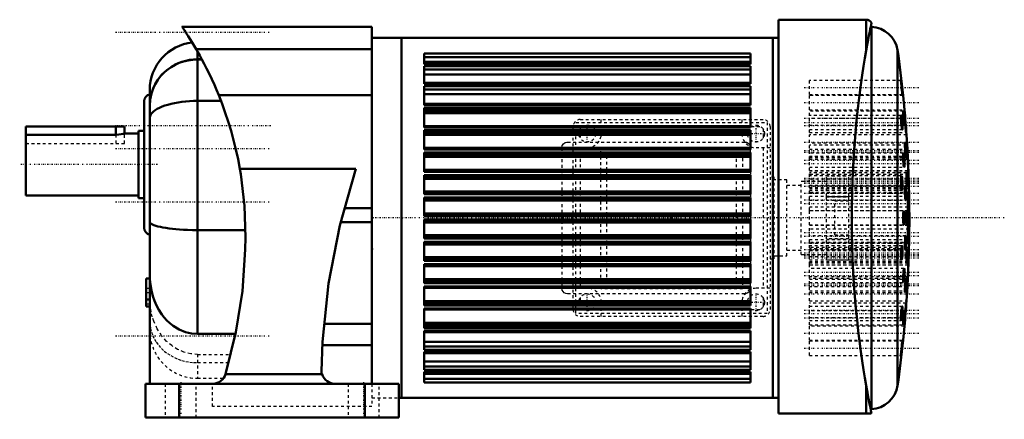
# Model space of a CAD drawing. Header units: millimetres. Extents: x -42 to 308, y -91 to 52.
import ezdxf

# ---------------------------------------------------------------- set-up
doc = ezdxf.new("R2010")
doc.units = ezdxf.units.MM
doc.linetypes.add('Center', pattern=[1.5, 0.45, -0.5, 0.05, -0.5])
doc.linetypes.add('Dashed', pattern=[2, 1, -1])
for name, color, linetype, lineweight in [('AM_4', 7, 'Continuous', 50), ('AM_7', 7, 'Center', 25), ('AM_9', 6, 'Dashed', 25), ('ConnectionPoints', 7, 'Continuous', 50)]:
    doc.layers.add(name, color=color, linetype=linetype, lineweight=lineweight)

msp = doc.modelspace()

# ---------------------------------------------------------------- linework, layer by layer
at = {"layer": 'AM_4'}
for p, q in [((83, 49), (15.51, 49)), ((83, -78), (83, 49)), ((227.5, -88.5), (227.5, 51.5)), ((258.68, 51.5), (227.5, 51.5)), ((258.68, 40.56), (258.68, 51.5)), ((260.5, 49), (260.26, 49)), ((260.5, 50.14), (260.5, 50.33)), ((260.5, -87), (260.5, 49)), ((93.5, 45), (83, 45)), ((93.5, 45), (93.5, -83)), ((225.5, 45), (93.5, 45)), ((93.5, -83), (93.5, 45)), ((225.5, -83), (225.5, 45)), ((227.5, 45), (225.5, 45)), ((225.5, 45), (225.5, -83)), ((20.52, 41.01), (83, 41.01)), ((21, 37.41), (21, 40.18)), ((101.5, 39.51), (101.5, 35.67)), ((101.5, 39.51), (217.5, 39.51)), ((217.5, 39.51), (217.5, 35.67)), ((269.83, -78.61), (269.83, 40.61)), ((22.53, 37.41), (21, 37.41)), ((21, 37.35), (22.56, 37.35)), ((21, -60.22), (21, 37.35)), ((217.5, 38.19), (101.5, 38.19)), ((217.5, 36.47), (101.5, 36.47)), ((217.5, 36.02), (101.5, 36.02)), ((217.5, 35.98), (101.5, 35.98)), ((217.5, 35.67), (101.5, 35.67)), ((101.5, 35.03), (101.5, 28.64)), ((101.5, 35.03), (217.5, 35.03)), ((217.5, 35.03), (217.5, 28.64)), ((217.5, 33.77), (101.5, 33.77)), ((217.5, 32.04), (101.5, 32.04)), ((217.5, 29.06), (101.5, 29.06)), ((217.5, 28.96), (101.5, 28.96)), ((217.5, 28.64), (101.5, 28.64)), ((217.5, 28.64), (101.5, 28.64)), ((4, -78), (4, 26.5)), ((28.54, 24.61), (83, 24.61)), ((101.5, 27.84), (101.5, 21.08)), ((101.5, 27.84), (217.5, 27.84)), ((217.5, 26.68), (101.5, 26.68)), ((217.5, 25), (101.5, 25)), ((217.5, 27.84), (217.5, 21.08)), ((272.26, 19.5), (271.78, 24.5)), ((2, -22.5), (2, 22.5)), ((29.32, 22.62), (21, 22.62)), ((217.5, 21.59), (101.5, 21.59)), ((217.5, 21.43), (101.5, 21.43)), ((217.5, 21.12), (101.5, 21.12)), ((217.5, 21.08), (101.5, 21.08)), ((101.5, 20.15), (101.5, 13.21)), ((101.5, 20.15), (217.5, 20.15)), ((217.5, 19.32), (101.5, 19.32)), ((217.5, 19.08), (101.5, 19.08)), ((217.5, 18.28), (101.5, 18.28)), ((217.5, 20.15), (217.5, 13.21)), ((-40, 13.5), (-5, 13.5)), ((-40, 13.5), (-40, 10.58)), ((-40, 10.58), (-8, 10.58)), ((-40, -11), (-40, 10.58)), ((-8, 13.5), (-8, 10.58)), ((-5, 11), (-5, 13.5)), ((0, 11), (-5, 11)), ((0, -12), (0, 12)), ((2, 12), (0, 12)), ((217.5, 13.61), (101.5, 13.61)), ((217.5, 13.37), (101.5, 13.37)), ((217.5, 13.3), (101.5, 13.3)), ((217.5, 13.21), (101.5, 13.21)), ((101.5, 12.18), (101.5, 5.32)), ((101.5, 12.18), (217.5, 12.18)), ((217.5, 11.42), (101.5, 11.42)), ((217.5, 11.29), (101.5, 11.29)), ((217.5, 10.55), (101.5, 10.55)), ((217.5, 12.18), (217.5, 5.32)), ((273.3, 5.5), (272.98, 10.5)), ((217.5, 5.88), (101.5, 5.88)), ((217.5, 5.58), (101.5, 5.58)), ((217.5, 5.47), (101.5, 5.47)), ((217.5, 5.32), (101.5, 5.32)), ((101.5, 4.22), (101.5, -2.58)), ((101.5, 4.22), (217.5, 4.22)), ((217.5, 3.54), (101.5, 3.54)), ((217.5, 4.22), (217.5, -2.58)), ((217.5, 3.41), (101.5, 3.41)), ((217.5, 2.73), (101.5, 2.73)), ((36.04, -1.55), (77.24, -1.55)), ((217.5, -1.87), (101.5, -1.87)), ((217.5, -2.23), (101.5, -2.23)), ((217.5, -2.35), (101.5, -2.35)), ((217.5, -2.58), (101.5, -2.58)), ((101.5, -3.73), (101.5, -10.49)), ((101.5, -3.73), (217.5, -3.73)), ((217.5, -4.33), (101.5, -4.33)), ((217.5, -4.45), (101.5, -4.45)), ((217.5, -5.07), (101.5, -5.07)), ((217.5, -3.73), (217.5, -10.49)), ((273.87, -8.5), (273.72, -3.5)), ((217.5, -9.61), (101.5, -9.61)), ((217.5, -10.04), (101.5, -10.04)), ((217.5, -10.17), (101.5, -10.17)), ((217.5, -10.49), (101.5, -10.49)), ((-40, -11), (0, -11)), ((0, -12), (2, -12)), ((101.5, -11.67), (101.5, -18.41)), ((101.5, -11.67), (217.5, -11.67)), ((217.5, -12.17), (101.5, -12.17)), ((217.5, -12.3), (101.5, -12.3)), ((217.5, -12.85), (101.5, -12.85)), ((217.5, -11.67), (217.5, -18.41)), ((73.07, -15.51), (83, -15.51)), ((217.5, -17.43), (101.5, -17.43)), ((71.81, -20.44), (83, -20.44)), ((217.5, -17.92), (101.5, -17.92)), ((217.5, -18), (101.5, -18)), ((217.5, -18.41), (101.5, -18.41)), ((101.5, -19.59), (101.5, -26.33)), ((101.5, -19.59), (217.5, -19.59)), ((217.5, -20), (101.5, -20)), ((217.5, -20.08), (101.5, -20.08)), ((217.5, -20.57), (101.5, -20.57)), ((217.5, -19.59), (217.5, -26.33)), ((38.01, -23.31), (21, -23.31)), ((217.5, -25.15), (101.5, -25.15)), ((217.5, -25.7), (101.5, -25.7)), ((217.5, -25.83), (101.5, -25.83)), ((217.5, -26.33), (101.5, -26.33)), ((101.5, -27.51), (101.5, -34.27)), ((101.5, -27.51), (217.5, -27.51)), ((101.5, -27.83), (217.5, -27.83)), ((217.5, -27.96), (101.5, -27.96)), ((217.5, -27.51), (217.5, -34.27)), ((217.5, -28.39), (101.5, -28.39)), ((273.72, -34.5), (273.87, -29.5)), ((217.5, -32.93), (101.5, -32.93)), ((217.5, -33.55), (101.5, -33.55)), ((217.5, -33.67), (101.5, -33.67)), ((217.5, -34.27), (101.5, -34.27)), ((101.5, -35.42), (101.5, -42.22)), ((101.5, -35.42), (217.5, -35.42)), ((101.5, -35.65), (217.5, -35.65)), ((217.5, -35.77), (101.5, -35.77)), ((217.5, -36.13), (101.5, -36.13)), ((217.5, -35.42), (217.5, -42.22)), ((2.75, -50.5), (2.75, -40.5)), ((2.75, -40.5), (4, -40.5)), ((217.5, -40.73), (101.5, -40.73)), ((217.5, -41.41), (101.5, -41.41)), ((217.5, -41.54), (101.5, -41.54)), ((217.5, -42.22), (101.5, -42.22)), ((101.5, -43.32), (101.5, -50.18)), ((101.5, -43.32), (217.5, -43.32)), ((217.5, -43.47), (101.5, -43.47)), ((217.5, -43.58), (101.5, -43.58)), ((217.5, -43.88), (101.5, -43.88)), ((217.5, -43.32), (217.5, -50.18)), ((272.98, -48.5), (273.3, -43.5)), ((2.75, -48), (4, -48)), ((217.5, -48.55), (101.5, -48.55)), ((2.75, -50.5), (4, -50.5)), ((217.5, -49.29), (101.5, -49.29)), ((217.5, -49.42), (101.5, -49.42)), ((217.5, -50.18), (101.5, -50.18)), ((101.5, -51.21), (101.5, -58.15)), ((101.5, -51.21), (217.5, -51.21)), ((217.5, -51.3), (101.5, -51.3)), ((217.5, -51.37), (101.5, -51.37)), ((217.5, -51.61), (101.5, -51.61)), ((217.5, -51.21), (217.5, -58.15)), ((65.89, -56.6), (83, -56.6)), ((217.5, -56.28), (101.5, -56.28)), ((217.5, -57.08), (101.5, -57.08)), ((217.5, -57.32), (101.5, -57.32)), ((217.5, -58.15), (101.5, -58.15)), ((101.5, -59.08), (101.5, -65.84)), ((101.5, -59.08), (217.5, -59.08)), ((217.5, -59.12), (101.5, -59.12)), ((217.5, -59.43), (101.5, -59.43)), ((217.5, -59.08), (217.5, -65.84)), ((271.78, -62.5), (272.26, -57.5)), ((34.52, -60.22), (21, -60.22)), ((217.5, -59.59), (101.5, -59.59)), ((65.35, -64.2), (83, -64.2)), ((217.5, -63), (101.5, -63)), ((217.5, -64.68), (101.5, -64.68)), ((217.5, -65.84), (101.5, -65.84)), ((217.5, -66.64), (101.5, -66.64)), ((101.5, -66.64), (101.5, -73.03)), ((101.5, -66.64), (217.5, -66.64)), ((217.5, -66.96), (101.5, -66.96)), ((217.5, -67.06), (101.5, -67.06)), ((217.5, -66.64), (217.5, -73.03)), ((217.5, -70.04), (101.5, -70.04)), ((217.5, -71.77), (101.5, -71.77)), ((217.5, -73.03), (101.5, -73.03)), ((30.94, -74.51), (65.23, -74.51)), ((101.5, -73.67), (101.5, -77.51)), ((101.5, -73.67), (217.5, -73.67)), ((217.5, -73.98), (101.5, -73.98)), ((217.5, -74.02), (101.5, -74.02)), ((217.5, -74.47), (101.5, -74.47)), ((217.5, -76.19), (101.5, -76.19)), ((217.5, -73.67), (217.5, -77.51)), ((2.5, -90), (2.5, -78)), ((2.5, -78), (92.5, -78)), ((14.5, -90), (14.5, -78)), ((80.5, -90), (80.5, -78)), ((92.5, -90), (92.5, -78)), ((217.5, -77.51), (101.5, -77.51)), ((258.68, -88.5), (258.68, -78.56)), ((92.5, -83), (93.5, -83)), ((93.5, -83), (225.5, -83)), ((225.5, -83), (227.5, -83)), ((260.26, -87), (260.5, -87)), ((2.5, -90), (92.5, -90)), ((260.41, -88.5), (227.5, -88.5)), ((260.5, -88.33), (260.5, -88.14))]:
    msp.add_line(p, q, dxfattribs=at)
for points in [[(15.5, 49), (15.5, 49), (15.61, 48.85), (15.9, 48.42), (16.36, 47.72), (17, 46.75), (17.71, 45.64), (18.54, 44.31), (19.49, 42.77), (20.52, 41.01)], [(258.68, 40.56), (259.04, 42.57), (259.36, 44.33), (259.65, 45.86), (259.9, 47.16), (260.11, 48.21), (260.26, 48.94), (260.37, 49.5), (260.45, 49.89), (260.5, 50.14)], [(20.52, 41.01), (21.1, 40), (21.77, 38.81), (22.53, 37.4), (23.37, 35.83), (24.22, 34.16), (25.1, 32.36), (26.03, 30.4), (26.97, 28.31), (27.75, 26.5), (28.54, 24.61)], [(258.68, 40.56), (258.22, 37.87), (257.74, 34.92), (257.25, 31.72), (256.76, 28.29), (256.27, 24.65), (255.81, 20.81), (255.36, 16.78), (254.95, 12.57), (254.58, 8.22), (254.25, 3.75), (253.98, -0.79), (253.77, -5.43), (253.62, -10.14), (253.53, -14.89), (253.5, -19.64), (253.54, -24.3), (253.65, -28.95), (253.81, -33.57), (254.03, -38.11), (254.3, -42.55), (254.63, -46.89), (255, -51.11), (255.41, -55.19), (255.84, -59.11), (256.3, -62.85), (256.78, -66.43), (257.26, -69.82), (257.75, -72.98), (258.23, -75.9), (258.68, -78.56)], [(21, 37.41), (19.6, 37.36), (18.19, 37.19), (16.78, 36.9), (15.38, 36.49), (14.08, 35.99), (12.81, 35.39), (11.57, 34.67), (10.4, 33.84), (9.34, 32.95), (8.35, 31.98), (7.43, 30.9), (6.6, 29.75), (5.9, 28.57), (5.31, 27.33), (4.81, 26.02), (4.42, 24.67), (4.11, 22.87), (4, 21.03)], [(271.43, 25.6), (271.34, 26.29), (271.25, 27.1), (271.16, 27.94), (271.08, 28.72), (271.03, 29.34), (271.01, 29.74), (271.02, 29.86)], [(271.02, 29.86), (271.02, 29.86), (271.06, 29.71), (271.13, 29.3), (271.21, 28.67), (271.31, 27.89), (271.4, 27.05), (271.48, 26.24), (271.54, 25.56), (271.57, 25.09), (271.57, 24.87), (271.56, 24.86)], [(28.54, 24.61), (29.73, 21.54), (30.85, 18.43), (31.91, 15.25), (32.89, 12.02), (33.8, 8.7), (34.63, 5.33), (35.38, 1.91), (36.04, -1.55)], [(271.56, 24.86), (271.54, 24.94), (271.48, 25.27), (271.43, 25.6)], [(21, 22.62), (19.59, 22.6), (18.19, 22.53), (16.77, 22.42), (15.39, 22.27), (14.08, 22.09), (12.81, 21.86), (11.58, 21.59), (10.4, 21.28), (9.34, 20.95), (8.36, 20.59), (7.43, 20.19), (6.61, 19.76), (5.91, 19.32), (5.31, 18.86), (4.81, 18.37), (4.43, 17.87), (4.11, 17.19), (4, 16.5)], [(272.09, 14.72), (272.01, 15.4), (271.93, 16.21), (271.86, 17.05), (271.81, 17.83), (271.79, 18.46), (271.79, 18.86), (271.81, 19.01), (271.81, 19.01)], [(271.81, 19.01), (271.87, 18.87), (271.93, 18.47), (272.01, 17.85), (272.09, 17.07), (272.17, 16.23), (272.22, 15.42), (272.26, 14.73), (272.26, 14.25), (272.24, 14.02), (272.23, 14.01)], [(271.29, 13.17), (271.2, 13.85), (271.11, 14.66), (271.05, 15.51), (271.02, 16.28), (271.01, 16.9), (271.04, 17.3), (271.09, 17.44)], [(271.09, 17.44), (271.09, 17.44), (271.17, 17.3), (271.26, 16.89), (271.35, 16.26), (271.44, 15.48), (271.51, 14.64), (271.56, 13.83), (271.57, 13.15), (271.56, 12.68), (271.51, 12.45), (271.49, 12.44)], [(272.23, 14.01), (272.2, 14.07), (272.14, 14.39), (272.09, 14.72)], [(272.74, 12.09), (272.67, 12.78), (272.61, 13.59), (272.54, 14.43), (272.49, 15.2), (272.46, 15.82), (272.44, 16.22), (272.45, 16.34)], [(272.45, 16.34), (272.45, 16.34), (272.48, 16.19), (272.52, 15.77), (272.58, 15.14), (272.65, 14.35), (272.72, 13.51), (272.77, 12.71), (272.81, 12.03), (272.84, 11.56), (272.84, 11.35), (272.83, 11.34)], [(-8, 10.58), (-7.03, 10.63), (-6.17, 10.74), (-5.49, 10.88), (-5.08, 10.98), (-5, 11)], [(271.49, 12.44), (271.44, 12.51), (271.35, 12.84), (271.29, 13.17)], [(272.83, 11.34), (272.81, 11.42), (272.77, 11.76), (272.74, 12.09)], [(272.64, 3.29), (272.57, 3.98), (272.51, 4.79), (272.47, 5.63), (272.44, 6.4), (272.44, 7.02), (272.46, 7.41), (272.5, 7.54)], [(272.5, 7.54), (272.5, 7.54), (272.55, 7.39), (272.62, 6.98), (272.69, 6.34), (272.75, 5.56), (272.8, 4.72), (272.83, 3.91), (272.84, 3.24), (272.83, 2.77), (272.79, 2.55), (272.78, 2.54)], [(271.97, -0.3), (271.89, 0.38), (271.83, 1.19), (271.79, 2.03), (271.78, 2.8), (271.8, 3.43), (271.84, 3.85), (271.9, 4), (271.9, 4)], [(271.9, 4), (271.98, 3.87), (272.06, 3.47), (272.13, 2.85), (272.2, 2.07), (272.24, 1.23), (272.26, 0.43), (272.26, -0.26), (272.22, -0.75), (272.17, -0.98), (272.14, -1)], [(273.18, 2.6), (273.13, 3.28), (273.08, 4.09), (273.03, 4.93), (273, 5.71), (272.98, 6.34), (272.98, 6.74), (273, 6.88), (273, 6.88)], [(273, 6.88), (273.04, 6.74), (273.08, 6.34), (273.13, 5.71), (273.19, 4.93), (273.23, 4.09), (273.27, 3.29), (273.29, 2.6), (273.3, 2.12), (273.28, 1.9), (273.28, 1.88)], [(272.78, 2.54), (272.74, 2.62), (272.68, 2.95), (272.64, 3.29)], [(273.28, 1.88), (273.25, 1.95), (273.21, 2.28), (273.18, 2.6)], [(273.41, 2.82), (273.41, 2.82), (273.43, 2.67), (273.46, 2.26), (273.49, 1.63), (273.53, 0.85), (273.57, 0.01), (273.6, -0.8), (273.63, -1.47), (273.64, -1.95), (273.64, -2.17), (273.64, -2.18)], [(273.58, -1.45), (273.55, -0.76), (273.51, 0.05), (273.47, 0.89), (273.44, 1.66), (273.42, 2.28), (273.41, 2.68), (273.41, 2.82)], [(38, -26), (37.67, -14.66), (36.35, -3.4), (36.04, -1.55)], [(77.24, -1.55), (71.51, -21.69), (67.56, -42.25), (65.42, -63.08), (65.03, -73.53)], [(272.14, -1), (272.1, -0.94), (272.02, -0.62), (271.97, -0.3)], [(273.1, -7.28), (273.05, -6.6), (273.01, -5.8), (272.99, -4.96), (272.98, -4.18), (272.99, -3.55), (273.02, -3.14), (273.06, -3), (273.06, -3)], [(273.06, -3), (273.11, -3.14), (273.16, -3.54), (273.21, -4.17), (273.26, -4.94), (273.28, -5.78), (273.3, -6.59), (273.29, -7.27), (273.27, -7.75), (273.23, -7.98), (273.22, -8)], [(273.52, -6.62), (273.49, -5.94), (273.45, -5.13), (273.43, -4.29), (273.41, -3.52), (273.41, -2.89), (273.42, -2.49), (273.44, -2.36)], [(273.44, -2.36), (273.44, -2.36), (273.47, -2.5), (273.51, -2.92), (273.55, -3.55), (273.59, -4.33), (273.62, -5.17), (273.64, -5.97), (273.64, -6.65), (273.63, -7.12), (273.62, -7.35), (273.61, -7.36)], [(273.64, -2.18), (273.63, -2.11), (273.6, -1.78), (273.58, -1.45)], [(271.15, -8.36), (271.08, -7.68), (271.03, -6.87), (271.01, -6.04), (271.02, -5.26), (271.06, -4.64), (271.13, -4.23), (271.22, -4.08), (271.22, -4.08)], [(271.22, -4.08), (271.31, -4.21), (271.4, -4.61), (271.48, -5.24), (271.54, -6.02), (271.57, -6.86), (271.57, -7.66), (271.54, -8.34), (271.48, -8.83), (271.4, -9.06), (271.36, -9.08)], [(273.61, -7.36), (273.59, -7.29), (273.55, -6.96), (273.52, -6.62)], [(273.81, -9.5), (273.79, -8.82), (273.76, -8.01), (273.74, -7.17), (273.73, -6.4), (273.72, -5.77), (273.72, -5.37), (273.73, -5.24)], [(273.73, -5.24), (273.73, -5.24), (273.75, -5.39), (273.77, -5.8), (273.79, -6.44), (273.82, -7.22), (273.84, -8.06), (273.86, -8.86), (273.87, -9.54), (273.87, -10.01), (273.86, -10.23), (273.86, -10.24)], [(271.36, -9.08), (271.3, -9.02), (271.21, -8.69), (271.15, -8.36)], [(272.54, -11.96), (272.49, -11.28), (272.45, -10.47), (272.44, -9.63), (272.45, -8.86), (272.48, -8.24), (272.53, -7.84), (272.59, -7.7)], [(272.59, -7.7), (272.59, -7.7), (272.66, -7.85), (272.72, -8.26), (272.78, -8.89), (272.82, -9.67), (272.84, -10.51), (272.83, -11.31), (272.81, -11.99), (272.77, -12.46), (272.71, -12.69), (272.69, -12.7)], [(273.22, -8), (273.19, -7.94), (273.13, -7.61), (273.1, -7.28)], [(273.78, -14.26), (273.75, -13.57), (273.73, -12.77), (273.72, -11.93), (273.72, -11.16), (273.72, -10.53), (273.74, -10.13), (273.76, -10)], [(273.76, -10), (273.76, -10), (273.78, -10.15), (273.81, -10.56), (273.83, -11.19), (273.85, -11.97), (273.87, -12.81), (273.87, -13.62), (273.87, -14.29), (273.86, -14.77), (273.84, -14.99), (273.83, -15)], [(273.86, -10.24), (273.85, -10.17), (273.83, -9.83), (273.81, -9.5)], [(272.69, -12.7), (272.64, -12.63), (272.58, -12.3), (272.54, -11.96)], [(273.47, -15.59), (273.44, -14.91), (273.42, -14.1), (273.41, -13.26), (273.41, -12.49), (273.43, -11.86), (273.46, -11.46), (273.49, -11.32)], [(273.49, -11.32), (273.5, -11.32), (273.53, -11.47), (273.57, -11.88), (273.61, -12.51), (273.63, -13.29), (273.64, -14.13), (273.64, -14.93), (273.63, -15.61), (273.6, -16.09), (273.57, -16.31), (273.56, -16.32)], [(271.95, -21.39), (271.88, -21), (271.82, -20.39), (271.79, -19.62), (271.78, -18.79), (271.8, -17.98), (271.85, -17.29), (271.91, -16.78), (271.99, -16.53), (272.02, -16.5)], [(272.02, -16.5), (272.07, -16.55), (272.15, -16.85), (272.21, -17.4), (272.25, -18.12), (272.26, -18.95), (272.25, -19.77), (272.21, -20.51), (272.16, -21.09), (272.08, -21.42), (272.02, -21.5)], [(273.03, -20.78), (273, -20.1), (272.98, -19.3), (272.99, -18.46), (273.01, -17.68), (273.04, -17.06), (273.09, -16.65), (273.14, -16.5), (273.14, -16.5)], [(273.14, -16.5), (273.19, -16.64), (273.24, -17.04), (273.27, -17.67), (273.29, -18.44), (273.3, -19.28), (273.28, -20.09), (273.25, -20.77), (273.21, -21.25), (273.16, -21.48), (273.14, -21.5)], [(273.56, -16.32), (273.53, -16.25), (273.49, -15.92), (273.47, -15.59)], [(273.74, -20.76), (273.73, -20.08), (273.72, -19.27), (273.72, -18.43), (273.73, -17.66), (273.75, -17.04), (273.77, -16.64), (273.8, -16.5)], [(273.83, -15), (273.82, -14.93), (273.79, -14.59), (273.78, -14.26)], [(273.8, -16.5), (273.8, -16.5), (273.82, -16.65), (273.84, -17.06), (273.86, -17.69), (273.87, -18.47), (273.87, -19.31), (273.86, -20.11), (273.85, -20.79), (273.83, -21.27), (273.8, -21.49), (273.8, -21.5)], [(4, -20.35), (4, -20.36), (4.06, -20.6), (4.25, -20.85), (4.55, -21.09), (4.98, -21.34), (5.51, -21.56), (6.15, -21.78), (6.91, -22), (7.78, -22.2), (8.71, -22.39), (9.74, -22.56), (10.86, -22.72), (12.07, -22.86), (13.3, -22.98), (14.59, -23.09), (15.96, -23.17), (17.37, -23.24), (19.16, -23.29), (21, -23.31)], [(273.14, -21.5), (273.1, -21.44), (273.06, -21.11), (273.03, -20.78)], [(273.8, -21.5), (273.78, -21.43), (273.75, -21.1), (273.74, -20.76)], [(272.02, -21.5), (272, -21.49), (271.95, -21.39)], [(273.42, -25.95), (273.41, -25.26), (273.41, -24.46), (273.42, -23.62), (273.45, -22.84), (273.48, -22.22), (273.52, -21.81), (273.56, -21.68)], [(273.56, -21.68), (273.56, -21.68), (273.59, -21.82), (273.62, -22.23), (273.64, -22.86), (273.64, -23.64), (273.63, -24.48), (273.61, -25.28), (273.58, -25.96), (273.55, -26.44), (273.51, -26.66), (273.49, -26.68)], [(273.72, -27.27), (273.72, -26.58), (273.73, -25.77), (273.74, -24.94), (273.76, -24.16), (273.78, -23.54), (273.81, -23.14), (273.83, -23)], [(273.83, -23), (273.83, -23), (273.85, -23.15), (273.87, -23.56), (273.87, -24.19), (273.87, -24.97), (273.86, -25.8), (273.84, -26.61), (273.81, -27.29), (273.79, -27.77), (273.76, -27.99), (273.76, -28)], [(31.06, -74.06), (34.63, -59.67), (36.93, -45.01), (37.95, -30.22), (38, -26)], [(272.47, -29.57), (272.44, -28.88), (272.44, -28.08), (272.46, -27.24), (272.5, -26.47), (272.56, -25.85), (272.62, -25.44), (272.69, -25.3)], [(272.69, -25.3), (272.69, -25.3), (272.75, -25.44), (272.8, -25.85), (272.83, -26.49), (272.84, -27.26), (272.82, -28.1), (272.79, -28.9), (272.74, -29.58), (272.67, -30.06), (272.61, -30.29), (272.59, -30.3)], [(273.49, -26.68), (273.47, -26.61), (273.44, -26.28), (273.42, -25.95)], [(273.76, -28), (273.74, -27.93), (273.73, -27.6), (273.72, -27.27)], [(273.72, -32.03), (273.73, -31.34), (273.75, -30.54), (273.77, -29.7), (273.8, -28.92), (273.82, -28.3), (273.84, -27.9), (273.86, -27.76)], [(273.86, -27.76), (273.86, -27.76), (273.87, -27.9), (273.87, -28.31), (273.86, -28.94), (273.85, -29.72), (273.82, -30.56), (273.8, -31.36), (273.77, -32.04), (273.75, -32.52), (273.73, -32.75), (273.73, -32.76)], [(271.05, -33.2), (271.01, -32.53), (271.01, -31.73), (271.04, -30.89), (271.1, -30.12), (271.17, -29.49), (271.27, -29.07), (271.36, -28.92), (271.36, -28.92)], [(271.36, -28.92), (271.45, -29.06), (271.52, -29.46), (271.56, -30.09), (271.57, -30.86), (271.55, -31.69), (271.51, -32.5), (271.43, -33.18), (271.35, -33.67), (271.25, -33.91), (271.22, -33.92)], [(272.59, -30.3), (272.54, -30.23), (272.49, -29.9), (272.47, -29.57)], [(272.99, -34.27), (272.98, -33.59), (272.99, -32.79), (273.02, -31.95), (273.07, -31.18), (273.12, -30.55), (273.17, -30.14), (273.22, -30)], [(273.22, -30), (273.22, -30), (273.26, -30.14), (273.29, -30.55), (273.3, -31.18), (273.29, -31.95), (273.27, -32.79), (273.23, -33.59), (273.18, -34.28), (273.13, -34.76), (273.08, -34.99), (273.06, -35)], [(273.41, -34.91), (273.41, -34.23), (273.43, -33.42), (273.46, -32.58), (273.5, -31.81), (273.54, -31.18), (273.58, -30.78), (273.61, -30.64)], [(273.61, -30.64), (273.61, -30.64), (273.63, -30.79), (273.64, -31.2), (273.64, -31.83), (273.62, -32.61), (273.6, -33.44), (273.56, -34.25), (273.52, -34.93), (273.49, -35.41), (273.45, -35.63), (273.44, -35.64)], [(271.22, -33.92), (271.16, -33.86), (271.08, -33.54), (271.05, -33.2)], [(273.06, -35), (273.03, -34.93), (273, -34.6), (272.99, -34.27)], [(273.44, -35.64), (273.42, -35.57), (273.41, -35.24), (273.41, -34.91)], [(273.73, -32.76), (273.72, -32.69), (273.72, -32.36), (273.72, -32.03)], [(271.79, -40.28), (271.82, -39.45), (271.87, -38.63), (271.94, -37.9), (272.02, -37.36), (272.1, -37.05), (272.14, -37)], [(272.14, -37), (272.17, -37.02), (272.23, -37.28), (272.26, -37.78), (272.26, -38.48), (272.24, -39.29), (272.2, -40.12), (272.13, -40.89), (272.05, -41.5), (271.97, -41.88), (271.9, -42)], [(273.64, -35.82), (273.64, -35.82), (273.64, -35.97), (273.63, -36.38), (273.61, -37.01), (273.58, -37.78), (273.54, -38.62), (273.5, -39.43), (273.47, -40.11), (273.44, -40.58), (273.42, -40.81), (273.41, -40.82)], [(273.42, -40.09), (273.45, -39.4), (273.48, -38.59), (273.52, -37.76), (273.56, -36.98), (273.59, -36.36), (273.62, -35.95), (273.64, -35.82)], [(4, -38.76), (4.07, -40.77), (4.27, -42.77), (4.62, -44.79), (5.14, -46.78), (5.71, -48.46), (6.42, -50.11), (7.28, -51.72), (8.29, -53.28), (9.15, -54.39), (10.11, -55.45), (11.18, -56.46), (12.35, -57.37), (14.42, -58.63), (16.75, -59.57), (18.82, -60.05), (21, -60.22)], [(271.9, -42), (271.9, -42), (271.84, -41.83), (271.8, -41.4), (271.78, -40.75), (271.79, -40.28)], [(272.44, -44.81), (272.45, -44.13), (272.48, -43.32), (272.53, -42.49), (272.59, -41.71), (272.66, -41.08), (272.73, -40.68), (272.78, -40.54)], [(272.78, -40.54), (272.78, -40.54), (272.82, -40.69), (272.84, -41.1), (272.83, -41.73), (272.81, -42.5), (272.76, -43.34), (272.7, -44.14), (272.64, -44.82), (272.57, -45.3), (272.51, -45.53), (272.5, -45.54)], [(272.99, -44.14), (273.01, -43.46), (273.05, -42.65), (273.09, -41.82), (273.15, -41.04), (273.2, -40.42), (273.24, -40.02), (273.28, -39.88)], [(273.28, -39.88), (273.28, -39.88), (273.3, -40.03), (273.3, -40.45), (273.28, -41.08), (273.25, -41.85), (273.2, -42.69), (273.15, -43.5), (273.1, -44.17), (273.05, -44.65), (273.01, -44.87), (273, -44.88)], [(273.41, -40.82), (273.41, -40.75), (273.41, -40.41), (273.42, -40.09)], [(272.5, -45.54), (272.47, -45.47), (272.44, -45.14), (272.44, -44.81)], [(273, -44.88), (272.99, -44.81), (272.98, -44.48), (272.99, -44.14)], [(271.01, -54.71), (271.02, -54.03), (271.07, -53.23), (271.14, -52.39), (271.23, -51.62), (271.32, -50.99), (271.41, -50.58), (271.49, -50.44)], [(271.49, -50.44), (271.49, -50.44), (271.55, -50.59), (271.57, -51), (271.57, -51.63), (271.53, -52.4), (271.47, -53.23), (271.38, -54.03), (271.29, -54.72), (271.2, -55.2), (271.11, -55.43), (271.09, -55.44)], [(271.79, -56.88), (271.78, -56.49), (271.81, -55.88), (271.86, -55.12), (271.92, -54.28), (272, -53.47), (272.08, -52.77), (272.16, -52.27), (272.21, -52.03), (272.23, -52.01)], [(272.23, -52.01), (272.25, -52.06), (272.26, -52.37), (272.25, -52.92), (272.21, -53.65), (272.15, -54.47), (272.07, -55.3), (271.99, -56.04), (271.91, -56.61), (271.85, -56.94), (271.81, -57.01)], [(272.83, -49.34), (272.83, -49.34), (272.84, -49.49), (272.82, -49.9), (272.78, -50.53), (272.73, -51.3), (272.67, -52.14), (272.6, -52.95), (272.54, -53.63), (272.49, -54.11), (272.45, -54.33), (272.45, -54.34)], [(272.47, -53.61), (272.51, -52.93), (272.57, -52.12), (272.63, -51.28), (272.7, -50.5), (272.76, -49.88), (272.8, -49.48), (272.83, -49.34)], [(271.09, -55.44), (271.05, -55.37), (271.01, -55.04), (271.01, -54.71)], [(272.45, -54.34), (272.44, -54.27), (272.45, -53.94), (272.47, -53.61)], [(271.81, -57.01), (271.8, -56.99), (271.79, -56.88)], [(271.56, -62.86), (271.57, -62.86), (271.57, -63.02), (271.55, -63.44), (271.49, -64.07), (271.42, -64.85), (271.33, -65.69), (271.23, -66.49), (271.14, -67.17), (271.07, -67.64), (271.03, -67.86), (271.02, -67.86)], [(271.05, -67.12), (271.11, -66.43), (271.19, -65.62), (271.28, -64.78), (271.38, -64.01), (271.46, -63.38), (271.53, -62.99), (271.56, -62.86)], [(271.02, -67.86), (271.01, -67.79), (271.02, -67.45), (271.05, -67.12)], [(30.94, -74.51), (31.05, -74.09), (31.06, -74.06)], [(65.03, -73.53), (65.09, -73.96), (65.2, -74.39), (65.23, -74.51)], [(260.5, -88.14), (260.47, -88), (260.35, -87.42), (260.16, -86.47), (259.99, -85.59), (259.77, -84.5), (259.53, -83.21), (259.13, -81.1), (258.91, -79.88), (258.68, -78.56)]]:
    msp.add_lwpolyline(points, dxfattribs=at)
for centre, radius, start, end in [((258.68, 49.5), 2, 24.4946, 90), ((259.95, 39.01), 10, 9.162, 86.8713), ((21, 26.5), 17, 96.3589, 180), ((-153.76, -19), 427.76, 5.8363, 8.01), ((4.5, 22.5), 2.5, 101.537, 180), ((-153.76, -19), 427.76, 3.9542, 5.1678), ((-153.76, -19), 427.76, 2.076, 3.2874), ((-153.76, -19), 427.76, 358.5932, 1.4104), ((4.5, -22.5), 2.5, 180, 258.463), ((-153.76, -19), 427.76, 356.7157, 357.9275), ((-153.76, -19), 427.76, 354.8315, 356.0493), ((-153.76, -19), 427.76, 351.99, 354.1658), ((26.17, -73.01), 5, 274.1662, 342.54), ((70, -73), 5, 197.6188, 270), ((259.95, -77.01), 10, 273.1287, 350.838), ((258.68, -87.5), 2, 330.0051, 335.5054)]:
    msp.add_arc(centre, radius, start, end, dxfattribs=at)
msp.add_ellipse((21, 21.01), major_axis=(17, 0), ratio=0.961262, start_param=1.570796, end_param=3.141593, dxfattribs=at)
at = {"layer": 'AM_7'}
for p, q in [((46.5, 47), (-8.5, 47)), ((236.65, 27.36), (277.35, 27.36)), ((236.65, 22), (277.35, 22)), ((159.5, 7.85), (159.5, 14.15)), ((219.5, 7.85), (219.5, 14.15)), ((236.65, 16.51), (277.35, 16.51)), ((236.65, 14.94), (277.35, 14.94)), ((47.02, 13.8), (-8.53, 13.8)), ((156.35, 11), (162.65, 11)), ((216.35, 11), (222.65, 11)), ((236.65, 13.84), (277.35, 13.84)), ((236.65, 8), (277.35, 8)), ((46.5, 5.52), (-8.5, 5.52)), ((236.65, 5.04), (277.35, 5.04)), ((236.65, 4.38), (277.35, 4.38)), ((6.73, 0), (-42.22, 0)), ((236.65, 1.5), (277.35, 1.5)), ((236.65, 0.32), (277.35, 0.32)), ((236.65, -4.86), (277.35, -4.86)), ((236.65, -5.5), (277.35, -5.5)), ((236.65, -6), (277.35, -6)), ((236.65, -6.58), (277.35, -6.58)), ((236.65, -7.74), (277.35, -7.74)), ((236.65, -10.2), (277.35, -10.2)), ((46.5, -13.37), (-8.5, -13.37)), ((236.65, -12.5), (277.35, -12.5)), ((236.65, -13.82), (277.35, -13.82)), ((307.75, -19), (82.47, -19)), ((236.65, -24.18), (277.35, -24.18)), ((236.65, -25.5), (277.35, -25.5)), ((236.65, -27.8), (277.35, -27.8)), ((236.65, -30.26), (277.35, -30.26)), ((236.65, -31.42), (277.35, -31.42)), ((236.65, -32), (277.35, -32)), ((236.65, -32.5), (277.35, -32.5)), ((236.65, -33.14), (277.35, -33.14)), ((236.65, -38.32), (277.35, -38.32)), ((236.65, -39.5), (277.35, -39.5)), ((236.65, -42.38), (277.35, -42.38)), ((236.65, -43.04), (277.35, -43.04)), ((159.5, -52.15), (159.5, -45.85)), ((219.5, -52.15), (219.5, -45.85)), ((236.65, -46), (277.35, -46)), ((156.35, -49), (162.65, -49)), ((216.35, -49), (222.65, -49)), ((236.65, -51.84), (277.35, -51.84)), ((236.65, -52.94), (277.35, -52.94)), ((236.65, -54.51), (277.35, -54.51)), ((46.5, -61), (-8.5, -61)), ((236.65, -60), (277.35, -60)), ((236.65, -65.36), (277.35, -65.36)), ((15, -77.4), (15, -90.6)), ((80, -77.4), (80, -90.6))]:
    msp.add_line(p, q, dxfattribs=at)
at = {"layer": 'AM_9'}
for p, q in [((21, 40.18), (20.46, 41.11)), ((23.24, 36.06), (22.53, 37.41)), ((238.5, 24.86), (238.5, 29.86)), ((271.02, 29.86), (238.5, 29.86)), ((29.34, 22.58), (28.18, 25.48)), ((238.5, 24.86), (271.56, 24.86)), ((238.5, 19.5), (238.5, 24.5)), ((271.78, 24.5), (238.5, 24.5)), ((271.39, 25.91), (271.43, 25.58)), ((21, 22.58), (29.34, 22.58)), ((29.46, 22.26), (29.32, 22.62)), ((29.34, 22.58), (29.32, 22.62)), ((238.5, 19.5), (272.26, 19.5)), ((238.5, 11.34), (238.5, 19.01)), ((271.81, 19.01), (238.5, 19.01)), ((272.13, 20.9), (272.26, 19.5)), ((155.5, -53), (155.5, 15)), ((155.5, 15), (223.5, 15)), ((157, 16), (222, 16)), ((164.5, 11), (164.5, 16)), ((214.5, 16), (214.5, 11)), ((223.5, 15), (223.5, -53)), ((271.09, 17.44), (238.5, 17.44)), ((272.45, 16.34), (238.5, 16.34)), ((238.5, 14.01), (272.23, 14.01)), ((272.09, 14.72), (272.15, 14.31)), ((-8, 10.58), (-8, 7.5)), ((-8, 10.58), (-8, 7.5)), ((-5, 11), (-5.03, 11)), ((-5, 7.5), (-5, 11)), ((-5, 7.5), (-5, 11)), ((154.5, -51.5), (154.5, 13.5)), ((157, 12.66), (157, 9.34)), ((157.84, 13.5), (161.16, 13.5)), ((164.5, 13.5), (214.5, 13.5)), ((217.84, 13.5), (221.16, 13.5)), ((222, 12.66), (222, 9.34)), ((224.5, 13.5), (224.5, -51.5)), ((238.5, 12.44), (271.49, 12.44)), ((238.5, 11.34), (272.83, 11.34)), ((272.98, 10.5), (238.5, 10.5)), ((238.5, -2.18), (238.5, 10.5)), ((271.26, 13.36), (271.29, 13.16)), ((272.71, 12.39), (272.74, 12.06)), ((-40, 7.5), (-5, 7.5)), ((-40, 7.5), (-5, 7.5)), ((152.5, 8), (215.5, 8)), ((222, 9.34), (222.17, 9.63)), ((272.5, 7.54), (238.5, 7.54)), ((150.5, 5.88), (150.5, -43.88)), ((154.5, 6), (159.5, 6)), ((157, 6), (157, -44)), ((164.28, -44.21), (164.28, 6.22)), ((164.28, 6.22), (214.72, 6.22)), ((166.5, -42), (166.5, 4)), ((166.5, 4), (212.5, 4)), ((212.5, 4), (212.5, -42)), ((214.72, 6.22), (214.72, -44.21)), ((217.5, 4.22), (217.5, 5.32)), ((219.5, 6), (224.5, 6)), ((222, 6), (222, -44)), ((273, 6.88), (238.5, 6.88)), ((238.5, 5.5), (273.3, 5.5)), ((271.9, 4), (238.5, 4)), ((271.93, 3.97), (271.9, 4)), ((272.61, 3.59), (272.64, 3.27)), ((273.21, 6.9), (273.27, 5.99)), ((273.28, 5.78), (273.3, 5.5)), ((36.18, -2.35), (35.53, 1.18)), ((273.41, 2.82), (238.5, 2.82)), ((238.5, 2.54), (272.78, 2.54)), ((238.5, 1.88), (273.28, 1.88)), ((273.16, 2.92), (273.18, 2.6)), ((217.5, -2.38), (101.5, -2.38)), ((217.5, -2.58), (217.5, -3.73)), ((238.5, -1), (272.14, -1)), ((238.5, -2.18), (273.64, -2.18)), ((273.44, -2.36), (238.5, -2.36)), ((238.5, -16.32), (238.5, -2.36)), ((273.06, -3), (238.5, -3)), ((271.96, -0.29), (272.03, -0.7)), ((273.57, -1.13), (273.58, -1.46)), ((226, -4.5), (224.5, -4.5)), ((226, -33.5), (226, -4.5)), ((230.5, -5.5), (226, -5.5)), ((230.5, -32.5), (230.5, -5.5)), ((244.5, -6), (235.5, -6)), ((235.5, -32), (235.5, -6)), ((273.72, -3.5), (238.5, -3.5)), ((271.22, -4.08), (238.5, -4.08)), ((273.73, -5.24), (238.5, -5.24)), ((244.5, -11.48), (244.5, -4)), ((244.5, -4), (252.5, -4)), ((252.5, -11.48), (252.5, -4)), ((271.22, -4.08), (271.17, -4.12)), ((273.51, -6.32), (273.53, -6.64)), ((273.72, -3.5), (273.72, -3.63)), ((217.5, -10.18), (101.5, -10.18)), ((217.5, -10.49), (217.5, -11.67)), ((235.5, -7.5), (230.5, -7.5)), ((238.5, -7.36), (273.61, -7.36)), ((272.59, -7.7), (238.5, -7.7)), ((238.5, -8), (273.22, -8)), ((238.5, -8.5), (273.87, -8.5)), ((238.5, -9.08), (271.36, -9.08)), ((273.76, -10), (238.5, -10)), ((238.5, -10.24), (273.86, -10.24)), ((271.15, -8.35), (271.22, -8.76)), ((272.59, -7.7), (272.58, -7.7)), ((273.09, -7.19), (273.1, -7.28)), ((273.8, -9.19), (273.82, -9.52)), ((273.83, -7.09), (273.86, -8.07)), ((273.87, -8.42), (273.87, -8.5)), ((273.49, -11.32), (238.5, -11.32)), ((238.5, -12.7), (272.69, -12.7)), ((252.5, -11.48), (244.5, -11.48)), ((244.5, -11.52), (252.5, -11.52)), ((244.5, -26.48), (244.5, -11.52)), ((252.5, -13), (247.5, -13)), ((247.5, -25), (247.5, -13)), ((252.5, -26.48), (252.5, -11.52)), ((272.51, -11.68), (272.54, -11.97)), ((273.76, -13.95), (273.78, -14.28)), ((238.5, -15), (273.83, -15)), ((238.5, -16.32), (273.55, -16.32)), ((238.5, -21.5), (238.5, -16.5)), ((273.8, -16.5), (238.5, -16.5)), ((272.05, -16.51), (272.02, -16.5)), ((273.45, -15.28), (273.47, -15.6)), ((217.5, -18.41), (217.5, -19.59)), ((272.19, -20.76), (272.21, -20.64)), ((273.01, -20.48), (273.03, -20.79)), ((273.73, -20.45), (273.74, -20.77)), ((238.5, -21.5), (273.8, -21.5)), ((273.56, -21.68), (238.5, -21.68)), ((238.5, -35.64), (238.5, -21.68)), ((273.83, -23), (238.5, -23)), ((217.5, -27.82), (101.5, -27.82)), ((217.5, -26.33), (217.5, -27.51)), ((272.69, -25.3), (238.5, -25.3)), ((238.5, -26.68), (273.5, -26.68)), ((273.86, -27.76), (238.5, -27.76)), ((252.5, -26.48), (244.5, -26.48)), ((244.5, -34), (244.5, -26.52)), ((244.5, -26.52), (252.5, -26.52)), ((247.5, -25), (252.5, -25)), ((252.5, -34), (252.5, -26.52)), ((272.69, -25.3), (272.66, -25.33)), ((273.42, -25.63), (273.42, -25.95)), ((273.72, -26.95), (273.72, -27.27)), ((230.5, -30.5), (235.5, -30.5)), ((238.5, -28), (273.76, -28)), ((271.36, -28.92), (238.5, -28.92)), ((273.87, -29.5), (238.5, -29.5)), ((273.22, -30), (238.5, -30)), ((238.5, -30.3), (272.59, -30.3)), ((273.61, -30.64), (238.5, -30.64)), ((271.36, -28.92), (271.32, -28.96)), ((272.45, -29.28), (272.47, -29.57)), ((217.5, -34.27), (217.5, -35.42)), ((224.5, -33.5), (226, -33.5)), ((226, -32.5), (230.5, -32.5)), ((235.5, -32), (244.5, -32)), ((238.5, -32.76), (273.73, -32.76)), ((238.5, -33.92), (271.22, -33.92)), ((238.5, -34.5), (273.72, -34.5)), ((252.5, -34), (244.5, -34)), ((271.05, -33.2), (271.1, -33.61)), ((272.98, -33.97), (272.99, -34.29)), ((273.41, -34.6), (273.41, -34.92)), ((273.73, -31.71), (273.72, -32.04)), ((273.72, -34.42), (273.72, -34.5)), ((273.75, -33.5), (273.74, -33.78)), ((217.5, -35.62), (101.5, -35.62)), ((238.5, -35), (273.06, -35)), ((238.5, -35.64), (273.44, -35.64)), ((238.5, -48.5), (238.5, -35.82)), ((273.64, -35.82), (238.5, -35.82)), ((272.14, -37), (238.5, -37)), ((272.16, -37), (272.14, -37)), ((273.28, -39.88), (238.5, -39.88)), ((272.78, -40.54), (238.5, -40.54)), ((238.5, -40.82), (273.41, -40.82)), ((271.79, -40.06), (271.78, -40.56)), ((271.89, -42), (271.9, -42)), ((272.09, -41.24), (272.11, -41.07)), ((272.78, -40.54), (272.75, -40.6)), ((273.43, -39.77), (273.42, -40.1)), ((2.75, -44), (4, -44)), ((159.5, -44), (154.5, -44)), ((214.72, -44.21), (164.28, -44.21)), ((212.5, -42), (166.5, -42)), ((217.5, -43.32), (217.5, -42.22)), ((224.5, -44), (219.5, -44)), ((238.5, -42), (271.9, -42)), ((273.3, -43.5), (238.5, -43.5)), ((238.5, -44.88), (273, -44.88)), ((272.44, -44.48), (272.44, -44.82)), ((273, -43.85), (272.99, -44.17)), ((2.75, -45.5), (4, -45.5)), ((215.5, -46), (152.5, -46)), ((157, -47.34), (157, -50.66)), ((222, -47.34), (222, -50.66)), ((238.5, -45.54), (272.5, -45.54)), ((238.5, -48.5), (272.98, -48.5)), ((273.04, -47.5), (272.98, -48.5)), ((2.75, -49.5), (4, -49.5)), ((157.84, -51.5), (161.16, -51.5)), ((164.5, -54), (164.5, -49)), ((164.5, -51.5), (214.5, -51.5)), ((214.5, -49), (214.5, -54)), ((217.84, -51.5), (221.16, -51.5)), ((222, -50.66), (222.17, -50.37)), ((238.5, -57.01), (238.5, -49.34)), ((272.83, -49.34), (238.5, -49.34)), ((271.49, -50.44), (238.5, -50.44)), ((272.23, -52.01), (238.5, -52.01)), ((272.24, -52.02), (272.23, -52.01)), ((223.5, -53), (155.5, -53)), ((222, -54), (157, -54)), ((238.5, -54.34), (272.45, -54.34)), ((238.5, -55.44), (271.09, -55.44)), ((271.01, -54.4), (271.01, -54.73)), ((272.49, -53.29), (272.47, -53.62)), ((238.5, -57.01), (271.82, -57.01)), ((238.5, -62.5), (238.5, -57.5)), ((272.26, -57.5), (238.5, -57.5)), ((271.97, -56.24), (271.98, -56.14)), ((238.5, -62.5), (271.78, -62.5)), ((238.5, -67.86), (238.5, -62.86)), ((271.56, -62.86), (238.5, -62.86)), ((271.96, -60.66), (271.89, -61.35)), ((21, -67.5), (21, -76)), ((21, -67.5), (32.85, -67.5)), ((238.5, -67.86), (271.02, -67.86)), ((271.07, -66.82), (271.04, -67.16)), ((32.08, -70.47), (21, -70.47)), ((21, -76), (30.2, -76)), ((9.5, -78), (9.5, -90)), ((20.5, -90), (20.5, -78)), ((26.35, -86), (26.35, -78.01)), ((74.5, -78), (74.5, -90)), ((83, -78), (83, -86)), ((85.5, -90), (85.5, -78)), ((83, -83), (92.5, -83)), ((83, -86), (26.35, -86))]:
    msp.add_line(p, q, dxfattribs=at)
for points in [[(19.48, 42.78), (19.47, 42.8), (19.22, 43.21), (19.11, 43.39), (19.11, 43.39)], [(271.55, 24.9), (271.56, 24.87), (271.56, 24.86)], [(272.21, 14.04), (272.22, 14.02), (272.23, 14.01)], [(272.45, 16.34), (272.45, 16.34), (272.44, 16.31)], [(222.27, 12.16), (222.24, 12.22), (222, 12.66)], [(222.49, 10.72), (222.49, 11.26), (222.38, 11.85)], [(271.45, 12.48), (271.47, 12.45), (271.49, 12.44)], [(150.5, 6), (150.63, 6.72), (151.02, 7.35), (151.61, 7.79), (152.26, 7.99), (152.5, 8)], [(215.5, 8), (216.11, 7.9), (216.66, 7.63), (217.1, 7.2), (217.4, 6.62), (217.5, 6)], [(272.5, 7.54), (272.5, 7.54), (272.48, 7.51)], [(271.9, 4), (271.9, 4), (271.86, 3.95)], [(273.26, 1.92), (273.27, 1.9), (273.28, 1.88)], [(273.41, 2.82), (273.41, 2.82), (273.41, 2.78)], [(272.11, -0.97), (272.12, -0.99), (272.14, -1)], [(273.44, -2.36), (273.44, -2.36), (273.43, -2.39)], [(273.63, -2.15), (273.63, -2.17), (273.64, -2.18)], [(271.26, -4.11), (271.22, -4.08), (271.22, -4.08)], [(273.73, -5.24), (273.73, -5.24), (273.72, -5.28)], [(271.32, -9.04), (271.33, -9.06), (271.36, -9.08)], [(273.2, -7.97), (273.2, -7.99), (273.22, -8)], [(273.76, -10), (273.76, -10), (273.75, -10.03)], [(273.49, -11.32), (273.49, -11.32), (273.48, -11.36)], [(273.8, -16.5), (273.79, -16.5), (273.78, -16.53)], [(38.01, -23.31), (37.92, -19.18), (37.9, -18.58)], [(273.11, -21.47), (273.12, -21.49), (273.14, -21.5)], [(273.56, -21.68), (273.55, -21.68), (273.54, -21.71)], [(273.83, -23), (273.83, -23), (273.82, -23.04)], [(273.48, -26.64), (273.48, -26.66), (273.49, -26.68)], [(273.86, -27.76), (273.86, -27.76), (273.85, -27.79)], [(271.41, -28.97), (271.36, -28.92), (271.36, -28.92)], [(273.61, -30.64), (273.61, -30.64), (273.59, -30.68)], [(271.17, -33.89), (271.19, -33.91), (271.22, -33.92)], [(273.04, -34.97), (273.05, -34.99), (273.06, -35)], [(272.14, -37), (272.14, -37), (272.08, -37.1)], [(273.43, -35.61), (273.43, -35.63), (273.44, -35.64)], [(273.64, -35.82), (273.64, -35.82), (273.63, -35.86)], [(273.41, -40.78), (273.41, -40.81), (273.41, -40.82)], [(152.5, -46), (151.89, -45.9), (151.34, -45.63), (150.9, -45.2), (150.6, -44.62), (150.5, -44)], [(217.5, -44), (217.37, -44.72), (216.98, -45.35), (216.39, -45.79), (215.74, -45.99), (215.5, -46)], [(272.99, -44.85), (273, -44.87), (273, -44.88)], [(21, -67.5), (18.56, -67.3), (16.12, -66.69), (13.89, -65.72), (11.8, -64.41), (9.89, -62.76), (8.21, -60.83), (6.66, -58.4), (5.45, -55.74), (4.92, -54.11), (4.51, -52.46), (4.22, -50.74), (4.05, -49.01), (4, -47.41)], [(222.27, -47.84), (222.24, -47.78), (222, -47.34)], [(222.49, -49.28), (222.49, -48.74), (222.38, -48.15)], [(272.83, -49.34), (272.83, -49.34), (272.82, -49.38)], [(4, -55.72), (4, -55.74), (4.07, -57.03), (4.26, -58.31), (4.59, -59.6), (5.06, -60.87), (5.64, -62.07), (6.34, -63.22), (7.19, -64.35), (8.16, -65.42), (9.16, -66.33), (10.27, -67.18), (11.49, -67.96), (12.8, -68.66), (14.06, -69.19), (15.37, -69.65), (16.77, -70.01), (18.21, -70.27), (19.59, -70.42), (21, -70.47)], [(271.06, -55.41), (271.07, -55.43), (271.09, -55.44)], [(272.44, -54.31), (272.44, -54.33), (272.45, -54.34)], [(271.01, -67.83), (271.01, -67.86), (271.02, -67.86)]]:
    msp.add_lwpolyline(points, dxfattribs=at)
for centre in [(159.5, 11), (219.5, 11), (159.5, -49), (219.5, -49)]:
    msp.add_circle(centre, 3, dxfattribs=at)
for centre, radius, start, end in [((157, 13.5), 2.5, 90, 180), ((222, 13.5), 2.5, 0, 90), ((159.5, 11), 5, 270, 0), ((219.5, 11), 5, 180, 270), ((159.5, -49), 5, 0, 90), ((219.5, -49), 5, 90, 180), ((157, -51.5), 2.5, 180, 270), ((222, -51.5), 2.5, 270, 0), ((21, -59), 17, 180, 270), ((26.17, -73.01), 5, 272.0539, 274.1662)]:
    msp.add_arc(centre, radius, start, end, dxfattribs=at)
msp.add_ellipse((21, 16.49), major_axis=(17, 0), ratio=0.358368, start_param=1.570796, end_param=3.141593, dxfattribs=at)
at = {"layer": 'ConnectionPoints'}
for p in [(-40, 7.5), (-40, 7.5), (0, 0), (83, -19), (83, -19), (93.5, -19), (93.5, -19), (189.5, -19, -62), (189.5, -19, -62), (225.5, -19), (225.5, -19), (83, -30)]:
    msp.add_point(p, dxfattribs=at)

doc.saveas('drawing.dxf')
